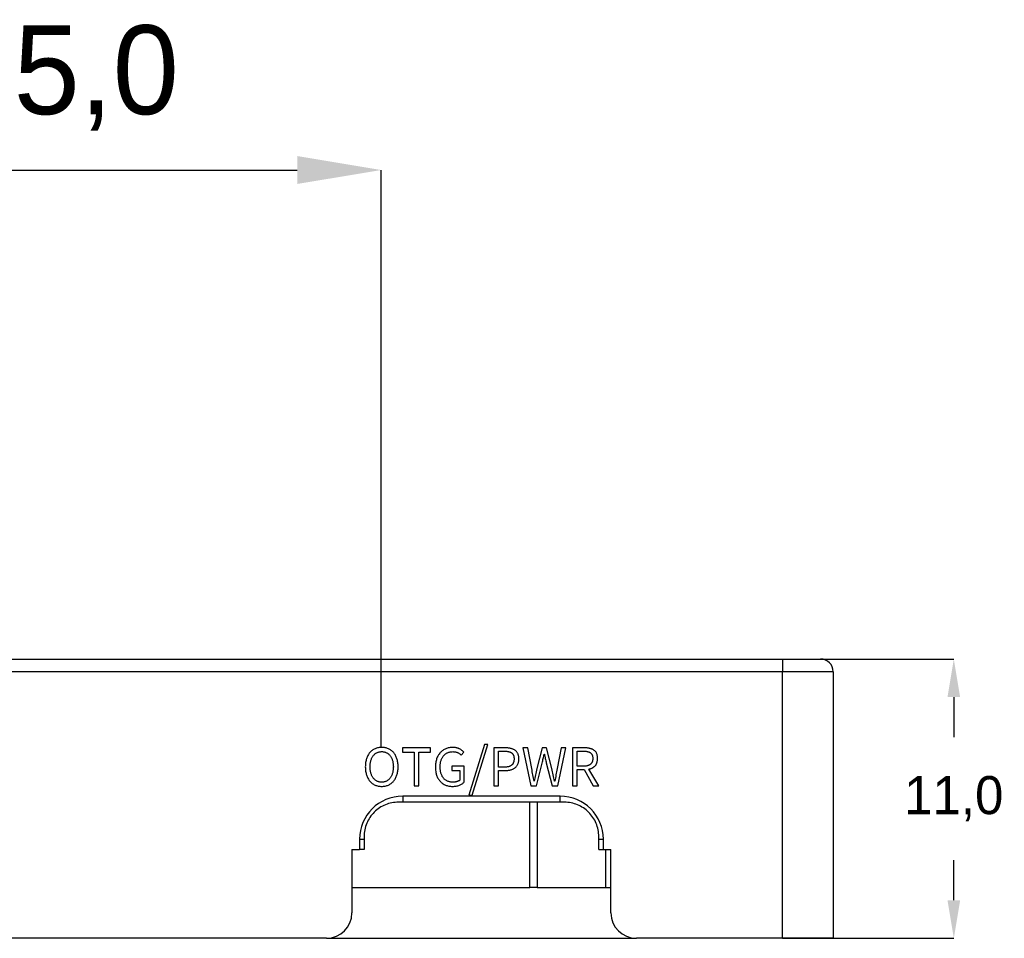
# Model space of a CAD drawing. Header units: millimetres. Extents: x 39 to 249, y 20 to 314.
# Tile 3 of 9: x 101 to 140, y 172 to 208. Entities that reach past the tile are written whole.
import ezdxf

# ---------------------------------------------------------------- set-up
doc = ezdxf.new("R2010")
doc.units = ezdxf.units.MM
doc.header["$PDSIZE"] = -1
doc.styles.add('1.5', font='txt', dxfattribs={"height": 1.5})
doc.styles.get("Standard").update_dxf_attribs({"font": 'txt', "height": 3.5})
doc.dimstyles.new('1.5', dxfattribs={"dimtxt": 1.5, "dimasz": 1.5, "dimexe": 0, "dimexo": 0, "dimgap": 1.524, "dimtad": 1, "dimtih": 1, "dimtoh": 1, "dimdec": 1, "dimzin": 1, "dimtxsty": '1.5', "dimcen": 2.5, "dimclrd": 3, "dimclre": 3, "dimclrt": 3, "dimadec": 3, "dimazin": 0, "dimtfac": 1, "dimtdec": 1, "dimtmove": 0, "dimatfit": 3, "dimfxl": 1, "dimtfillclr": 3, "dimtzin": 1, "dimarcsym": 0})
doc.dimstyles.new('ISO-25', dxfattribs={"dimtxt": 2.5, "dimasz": 2.5, "dimexe": 1.25, "dimexo": 0.625, "dimtad": 1, "dimtxsty": 'Standard', "dimcen": 2.5, "dimadec": 0, "dimazin": 0, "dimtfac": 1, "dimtmove": 0, "dimatfit": 3, "dimfxl": 1, "dimarcsym": 0})

# ---------------------------------------------------------------- blocks, each defined once
blk = doc.blocks.new('*D19')
at = {"color": 3, "lineweight": -2, "transparency": 16777216}
for p, q in [((90.632, 179.033), (90.632, 201.793)), ((93.934, 201.793), (112.364, 201.793)), ((115.666, 179.05), (115.666, 201.793))]:
    blk.add_line(p, q, dxfattribs=at)
at = {"color": 3, "transparency": 16777216}
for points in [[(93.934, 202.343), (93.934, 201.243), (90.632, 201.793)], [(112.364, 202.343), (112.364, 201.243), (115.666, 201.793)]]:
    blk.add_solid(points, dxfattribs=at)
at = {"layer": 'Defpoints', "color": 0, "transparency": 16777216}
for p in [(115.666, 201.793), (90.632, 179.033), (115.666, 179.05)]:
    blk.add_point(p, dxfattribs=at)
at = {"color": 3, "transparency": 16777216, "insert": (103.149, 205.417), "char_height": 3.5, "attachment_point": 5}
blk.add_mtext('25,0', dxfattribs=at)
blk = doc.blocks.new('*D26')
at = {"color": 3, "lineweight": -2, "transparency": 16777216}
for p, q in [((131.467, 182.532), (138.216, 182.532)), ((138.216, 181.032), (138.216, 179.46)), ((138.216, 173.032), (138.216, 174.604)), ((131.467, 171.532), (138.216, 171.532))]:
    blk.add_line(p, q, dxfattribs=at)
at = {"color": 3, "transparency": 16777216}
for points in [[(137.966, 181.032), (138.466, 181.032), (138.216, 182.532)], [(137.966, 173.032), (138.466, 173.032), (138.216, 171.532)]]:
    blk.add_solid(points, dxfattribs=at)
at = {"layer": 'Defpoints', "color": 0, "transparency": 16777216}
for p in [(131.467, 182.532), (131.467, 171.532), (138.216, 171.532)]:
    blk.add_point(p, dxfattribs=at)
at = {"color": 3, "transparency": 16777216, "insert": (138.216, 177.032), "char_height": 1.5, "attachment_point": 5, "style": '1.5'}
blk.add_mtext('11,0', dxfattribs=at)

msp = doc.modelspace()

# ---------------------------------------------------------------- linework, layer by layer
at = {"color": 7, "linetype": 'Continuous', "lineweight": 25}
for p, q in [((61.0671, 182.5321), (131.4671, 182.5321)), ((131.4671, 182.5321), (131.4671, 182.0321)), ((131.4671, 182.5321), (132.9671, 182.5321)), ((131.4671, 182.0321), (61.0671, 182.0321)), ((131.4671, 171.5321), (131.4671, 182.0321)), ((133.4671, 182.0321), (131.4671, 182.0321)), ((133.4671, 182.0321), (133.4671, 171.5321)), ((119.7347, 179.1664), (119.1161, 177.172)), ((119.2542, 177.172), (119.8708, 179.1664)), ((119.8708, 179.1664), (119.7347, 179.1664)), ((117.6091, 179.0315), (116.5093, 179.0315)), ((116.5093, 179.0315), (116.5093, 178.8663)), ((116.5093, 178.8663), (116.9653, 178.8663)), ((116.9653, 178.8663), (116.9653, 177.5333)), ((117.1531, 177.5333), (117.1531, 178.8663)), ((117.1531, 178.8663), (117.6091, 178.8663)), ((117.6091, 178.8663), (117.6091, 179.0315)), ((118.8216, 178.7436), (118.9209, 178.8646)), ((120.5278, 179.033), (120.1032, 179.0333)), ((120.1032, 179.0333), (120.1032, 177.5333)), ((120.291, 178.9026), (120.5055, 178.9026)), ((120.291, 178.2726), (120.291, 178.9026)), ((121.4407, 179.0333), (121.2442, 179.0333)), ((121.2442, 179.0333), (121.5634, 177.5333)), ((121.5981, 178.215), (121.4407, 179.0333)), ((122.0095, 179.0333), (121.8028, 178.2152)), ((122.1813, 179.0333), (122.0095, 179.0333)), ((122.0869, 178.7882), (122.0954, 178.7885)), ((122.3918, 178.215), (122.1813, 179.0333)), ((122.7522, 179.0333), (122.5946, 178.2152)), ((122.6233, 177.5333), (122.9344, 179.0333)), ((122.9344, 179.0333), (122.7522, 179.0333)), ((123.6687, 179.033), (123.203, 179.0333)), ((123.203, 179.0333), (123.203, 177.5333)), ((123.3908, 178.3107), (123.3908, 178.9026)), ((123.3908, 178.9026), (123.6405, 178.9026)), ((121.7885, 177.5333), (122.0115, 178.4329)), ((122.169, 178.4402), (122.3962, 177.5333)), ((118.9407, 178.3089), (118.4504, 178.3089)), ((118.4504, 178.3089), (118.4504, 178.1437)), ((118.4504, 178.1437), (118.772, 178.1437)), ((118.772, 178.1437), (118.772, 177.7664)), ((118.9404, 177.6896), (118.9407, 178.3089)), ((120.5135, 178.2726), (120.291, 178.2726)), ((120.291, 177.5333), (120.291, 178.1419)), ((120.291, 178.1419), (120.5382, 178.1419)), ((123.6404, 178.3107), (123.3908, 178.3107)), ((123.3908, 177.5333), (123.3908, 178.1799)), ((123.3908, 178.1799), (123.6588, 178.1799)), ((123.6588, 178.1799), (124.0201, 177.5333)), ((124.2347, 177.5333), (123.8516, 178.1973)), ((115.69, 177.6816), (115.69, 177.6819)), ((121.6941, 177.7211), (121.6862, 177.7211)), ((122.5086, 177.7211), (122.4985, 177.7211)), ((115.69, 177.5155), (115.69, 177.5155)), ((116.9653, 177.5333), (117.1531, 177.5333)), ((118.4772, 177.5155), (118.4774, 177.5155)), ((120.1032, 177.5333), (120.291, 177.5333)), ((121.5634, 177.5333), (121.7885, 177.5333)), ((122.3962, 177.5333), (122.6233, 177.5333)), ((123.203, 177.5333), (123.3908, 177.5333)), ((124.0201, 177.5333), (124.2347, 177.5333)), ((122.7171, 177.1321), (116.5171, 177.1321)), ((116.5171, 177.1321), (116.5171, 176.8921)), ((122.7171, 176.8921), (116.5171, 176.8921)), ((119.1161, 177.172), (119.2542, 177.172)), ((121.8171, 176.8921), (121.8171, 173.5321)), ((122.7171, 176.8921), (122.7171, 177.1321)), ((114.8171, 175.4321), (114.8171, 175.0321)), ((114.8171, 175.4321), (114.997, 175.4321)), ((114.997, 175.4321), (114.997, 175.0321)), ((124.237, 175.4321), (124.4171, 175.4321)), ((124.237, 175.0321), (124.237, 175.4321)), ((124.4171, 175.0321), (124.4171, 175.4321)), ((114.5171, 175.0321), (114.8171, 175.0321)), ((114.5171, 175.0321), (114.5171, 172.5321)), ((114.997, 175.0321), (114.8171, 175.0321)), ((124.237, 175.0321), (124.4171, 175.0321)), ((124.4171, 175.0321), (124.7171, 175.0321)), ((124.7171, 172.5321), (124.7171, 175.0321)), ((114.5171, 173.5321), (121.5171, 173.5321)), ((121.8171, 173.5321), (121.5171, 173.5321)), ((121.8171, 173.5321), (124.5171, 173.5321)), ((124.5171, 173.5321), (124.7171, 173.5321)), ((113.5171, 171.5321), (100.2171, 171.5321)), ((113.5171, 171.5321), (125.7171, 171.5321)), ((131.4671, 171.5321), (125.7171, 171.5321)), ((133.4671, 171.5321), (131.4671, 171.5321))]:
    msp.add_line(p, q, dxfattribs=at)
at = {"color": 8, "linetype": 'Continuous', "lineweight": 25}
for p, q in [((121.5171, 173.5321), (121.5171, 176.8921)), ((124.5171, 173.5321), (124.5171, 175.0321))]:
    msp.add_line(p, q, dxfattribs=at)
at = {"color": 7, "linetype": 'Continuous', "lineweight": 25}
for centre, radius, start, end in [((132.9671, 182.0321), 0.5, 0, 90), ((116.5171, 175.4321), 1.7, 90, 180), ((122.7171, 175.4321), 1.7, 0, 90), ((113.5171, 172.5321), 1, 270, 0), ((125.7171, 172.5321), 1, 180, 270)]:
    msp.add_arc(centre, radius, start, end, dxfattribs=at)
for points, knots in [([(115.69, 179.0508), (115.666, 179.05), (115.6193, 179.0484), (115.5511, 179.0381), (115.4867, 179.0218), (115.4258, 178.9996), (115.3691, 178.9704), (115.3158, 178.9356), (115.2665, 178.8941), (115.2211, 178.847), (115.1804, 178.7941), (115.1444, 178.7363), (115.1146, 178.6731), (115.0896, 178.6054), (115.07, 178.5328), (115.056, 178.4553), (115.0464, 178.3729), (115.045, 178.3162), (115.0443, 178.2872)], [0, 0, 0, 0, 0.0636917, 0.1245255, 0.1833461, 0.2404565, 0.2967533, 0.3529658, 0.4097307, 0.4679617, 0.5270287, 0.5872273, 0.6489601, 0.7128346, 0.7792848, 0.8490575, 0.9226133, 1, 1, 1, 1]), ([(115.2323, 178.2872), (115.2329, 178.3099), (115.2338, 178.3542), (115.2401, 178.4186), (115.2502, 178.4792), (115.2636, 178.5361), (115.2814, 178.589), (115.3022, 178.6382), (115.3274, 178.6835), (115.3562, 178.7246), (115.388, 178.7618), (115.4229, 178.794), (115.4606, 178.8216), (115.5011, 178.8443), (115.5445, 178.862), (115.5904, 178.8746), (115.6392, 178.883), (115.6728, 178.8841), (115.69, 178.8847)], [0, 0, 0, 0, 0.0804911, 0.1570739, 0.2293761, 0.298388, 0.363927, 0.4270256, 0.4877231, 0.547264, 0.604797, 0.6607292, 0.7155327, 0.7702595, 0.8249243, 0.8810899, 0.9391279, 1, 1, 1, 1]), ([(116.3351, 178.2872), (116.3343, 178.3162), (116.3328, 178.3729), (116.3237, 178.4553), (116.3096, 178.5328), (116.2901, 178.6054), (116.265, 178.6731), (116.2352, 178.7363), (116.1993, 178.7941), (116.1585, 178.847), (116.1131, 178.8941), (116.0638, 178.9355), (116.0107, 178.9706), (115.9538, 178.9995), (115.893, 179.0217), (115.8287, 179.0381), (115.7606, 179.0484), (115.7139, 179.05), (115.69, 179.0508)], [0, 0, 0, 0, 0.0774075, 0.1509543, 0.2207459, 0.287214, 0.3511058, 0.4128552, 0.47307, 0.5321529, 0.5903997, 0.6471799, 0.7031872, 0.7597343, 0.8168602, 0.8754409, 0.9362912, 1, 1, 1, 1]), ([(115.69, 178.8847), (115.7069, 178.8841), (115.7402, 178.883), (115.7887, 178.8746), (115.8346, 178.862), (115.8778, 178.8444), (115.9181, 178.8215), (115.9558, 178.794), (115.9908, 178.7617), (116.0229, 178.7247), (116.0516, 178.6835), (116.0767, 178.6381), (116.098, 178.5891), (116.1157, 178.5361), (116.1291, 178.4792), (116.1392, 178.4186), (116.1454, 178.3542), (116.1466, 178.3099), (116.1473, 178.2872)], [0, 0, 0, 0, 0.0602292, 0.1179768, 0.174197, 0.228915, 0.2833884, 0.3382451, 0.3942317, 0.452051, 0.5116498, 0.5724063, 0.6357061, 0.7013088, 0.7703879, 0.8427603, 0.9194176, 1, 1, 1, 1]), ([(118.4897, 179.0508), (118.4647, 179.05), (118.4158, 179.0484), (118.3443, 179.0382), (118.2766, 179.0214), (118.2123, 178.999), (118.1519, 178.97), (118.0953, 178.9346), (118.0427, 178.8928), (117.9938, 178.8452), (117.9497, 178.7919), (117.911, 178.7332), (117.8782, 178.6695), (117.8515, 178.6009), (117.8302, 178.5274), (117.8145, 178.4489), (117.8046, 178.3654), (117.8027, 178.308), (117.8018, 178.2786)], [0, 0, 0, 0, 0.0644341, 0.1260775, 0.18578, 0.2440096, 0.3012294, 0.3581246, 0.4157509, 0.474257, 0.5335651, 0.593835, 0.6550496, 0.717879, 0.7835758, 0.8520832, 0.9240765, 1, 1, 1, 1]), ([(117.9899, 178.2851), (117.9905, 178.3078), (117.9916, 178.3521), (117.9985, 178.4167), (118.0094, 178.4775), (118.0245, 178.5345), (118.0438, 178.5876), (118.0673, 178.6369), (118.0947, 178.6825), (118.1265, 178.7239), (118.1615, 178.7614), (118.2003, 178.7935), (118.2416, 178.8214), (118.2863, 178.8441), (118.3339, 178.8617), (118.3845, 178.8744), (118.4381, 178.8826), (118.475, 178.884), (118.4938, 178.8847)], [0, 0, 0, 0, 0.0771722, 0.1506533, 0.2204682, 0.2870382, 0.3508486, 0.4124502, 0.4722795, 0.5316149, 0.5894993, 0.6461521, 0.7024687, 0.7587923, 0.8159007, 0.8746223, 0.935913, 1, 1, 1, 1]), ([(118.9209, 178.8646), (118.9099, 178.8765), (118.8874, 178.901), (118.8477, 178.9338), (118.8029, 178.9648), (118.7616, 178.9885), (118.7259, 179.0059), (118.6969, 179.017), (118.6665, 179.0269), (118.6343, 179.0353), (118.6005, 179.0417), (118.5649, 179.0464), (118.5279, 179.0498), (118.5026, 179.0505), (118.4897, 179.0508)], [0, 0, 0, 0, 0.1002018, 0.2060194, 0.318009, 0.4375649, 0.5001352, 0.5640536, 0.6298296, 0.6982839, 0.7695194, 0.843189, 0.9201793, 1, 1, 1, 1]), ([(118.4938, 178.8847), (118.5124, 178.884), (118.5481, 178.8826), (118.5993, 178.8749), (118.646, 178.8623), (118.688, 178.8445), (118.7258, 178.823), (118.761, 178.7995), (118.7931, 178.7732), (118.8122, 178.7534), (118.8216, 178.7436)], [0, 0, 0, 0, 0.15133214, 0.29106498, 0.42179213, 0.54452666, 0.66207051, 0.77611995, 0.88917794, 1, 1, 1, 1]), ([(120.5055, 178.9026), (120.5214, 178.9025), (120.5522, 178.9024), (120.5971, 178.8999), (120.6389, 178.8947), (120.6778, 178.8881), (120.7135, 178.879), (120.7461, 178.8673), (120.7757, 178.8537), (120.8024, 178.838), (120.8261, 178.8193), (120.8465, 178.7974), (120.8638, 178.7722), (120.8779, 178.7439), (120.8885, 178.7124), (120.896, 178.6778), (120.9009, 178.6401), (120.9014, 178.614), (120.9016, 178.6004)], [0, 0, 0, 0, 0.0825621, 0.1606013, 0.23387, 0.3019786, 0.365919, 0.4256433, 0.4819615, 0.5354014, 0.5868054, 0.6382741, 0.6909363, 0.745155, 0.8024199, 0.8637492, 0.9292746, 1, 1, 1, 1]), ([(121.0894, 178.6004), (121.0887, 178.6203), (121.0873, 178.6587), (121.0794, 178.7138), (121.0676, 178.7642), (121.0506, 178.8099), (121.0288, 178.8506), (121.0026, 178.8868), (120.9711, 178.9177), (120.9353, 178.944), (120.8956, 178.966), (120.8528, 178.9853), (120.8066, 179.0008), (120.7571, 179.0136), (120.7044, 179.0234), (120.6484, 179.0297), (120.5892, 179.0335), (120.5486, 179.0332), (120.5278, 179.033)], [0, 0, 0, 0, 0.0733537, 0.141069, 0.2044388, 0.2635938, 0.3198399, 0.3740655, 0.4274035, 0.4813357, 0.5369754, 0.5940652, 0.6537576, 0.7162442, 0.7818541, 0.8508285, 0.9234755, 1, 1, 1, 1]), ([(122.0115, 178.4329), (122.0176, 178.464), (122.0296, 178.5248), (122.049, 178.6142), (122.0683, 178.7015), (122.0807, 178.7592), (122.0869, 178.7882)], [0, 0, 0, 0, 0.2616359, 0.5118133, 0.755594, 1, 1, 1, 1]), ([(122.0954, 178.7885), (122.1074, 178.7309), (122.1316, 178.6147), (122.1564, 178.4987), (122.169, 178.4402)], [0, 0, 0, 0, 0.4955298, 1, 1, 1, 1]), ([(123.6405, 178.9026), (123.6546, 178.9024), (123.6822, 178.9021), (123.7223, 178.8995), (123.7598, 178.8948), (123.7947, 178.888), (123.8269, 178.8791), (123.8568, 178.8683), (123.8839, 178.8547), (123.9087, 178.8397), (123.9305, 178.8217), (123.9495, 178.8009), (123.9656, 178.7773), (123.9789, 178.7507), (123.9887, 178.7212), (123.9962, 178.6891), (124.0007, 178.6542), (124.0012, 178.6299), (124.0015, 178.6173)], [0, 0, 0, 0, 0.0801061, 0.1559985, 0.2272421, 0.2941259, 0.3569991, 0.4168076, 0.4737515, 0.5279174, 0.5809207, 0.6333301, 0.6870058, 0.7421932, 0.800908, 0.8625429, 0.9287078, 1, 1, 1, 1]), ([(124.1893, 178.6173), (124.1885, 178.6364), (124.187, 178.6733), (124.1796, 178.7263), (124.1678, 178.7746), (124.1519, 178.8186), (124.131, 178.8576), (124.1061, 178.8924), (124.0767, 178.9225), (124.0427, 178.9475), (124.0052, 178.9683), (123.9654, 178.9869), (123.9226, 179.0018), (123.8773, 179.0146), (123.829, 179.0236), (123.7779, 179.0296), (123.7242, 179.0335), (123.6875, 179.0332), (123.6687, 179.033)], [0, 0, 0, 0, 0.075064, 0.1444757, 0.2092699, 0.2697155, 0.3273898, 0.3824603, 0.4368282, 0.4915017, 0.5473228, 0.604655, 0.6636079, 0.7248416, 0.788888, 0.8561719, 0.9262215, 1, 1, 1, 1]), ([(120.9016, 178.6004), (120.9013, 178.5867), (120.9007, 178.5603), (120.8967, 178.5219), (120.8893, 178.4865), (120.8789, 178.4538), (120.8655, 178.4239), (120.8492, 178.3965), (120.8293, 178.3724), (120.8068, 178.3506), (120.781, 178.3319), (120.7521, 178.3157), (120.7201, 178.3022), (120.6848, 178.2912), (120.6465, 178.2827), (120.605, 178.2765), (120.5604, 178.2729), (120.5295, 178.2727), (120.5135, 178.2726)], [0, 0, 0, 0, 0.0701492, 0.1355602, 0.197331, 0.2554869, 0.3111928, 0.3652076, 0.4182851, 0.4710994, 0.5252549, 0.5812081, 0.6408406, 0.7031771, 0.7703438, 0.8417562, 0.9181988, 1, 1, 1, 1]), ([(120.5382, 178.1419), (120.5583, 178.1419), (120.5977, 178.142), (120.6553, 178.1465), (120.7099, 178.1545), (120.7615, 178.1657), (120.81, 178.1806), (120.8555, 178.1986), (120.8975, 178.2205), (120.9367, 178.2453), (120.9723, 178.2742), (121.0028, 178.308), (121.0292, 178.346), (121.0504, 178.3885), (121.0676, 178.4353), (121.0794, 178.4865), (121.0873, 178.542), (121.0887, 178.5804), (121.0894, 178.6004)], [0, 0, 0, 0, 0.0736308, 0.1441972, 0.2112827, 0.2755189, 0.3373514, 0.3967493, 0.4543315, 0.5107682, 0.5661653, 0.6216157, 0.6771456, 0.7348852, 0.7951187, 0.8592442, 0.9269959, 1, 1, 1, 1]), ([(124.0015, 178.6173), (124.0012, 178.6048), (124.0007, 178.5805), (123.9962, 178.5454), (123.9887, 178.5127), (123.9788, 178.4823), (123.9657, 178.4544), (123.9493, 178.4293), (123.9307, 178.4061), (123.9087, 178.3859), (123.8841, 178.3679), (123.8569, 178.3524), (123.8271, 178.3394), (123.7948, 178.3287), (123.7599, 178.3203), (123.7223, 178.315), (123.6822, 178.3113), (123.6546, 178.3109), (123.6404, 178.3107)], [0, 0, 0, 0, 0.0692008, 0.1344781, 0.1958484, 0.254852, 0.3113125, 0.3661137, 0.4207112, 0.4754602, 0.5312203, 0.5887377, 0.6486931, 0.7111674, 0.7771879, 0.847116, 0.9214936, 1, 1, 1, 1]), ([(123.8516, 178.1973), (123.8642, 178.2001), (123.8889, 178.2054), (123.9245, 178.2165), (123.9583, 178.2295), (123.99, 178.2451), (124.0197, 178.2629), (124.0475, 178.2828), (124.0731, 178.3053), (124.097, 178.3296), (124.1186, 178.3564), (124.1371, 178.3861), (124.1528, 178.4184), (124.1659, 178.4532), (124.176, 178.4907), (124.1833, 178.5306), (124.1882, 178.5731), (124.1889, 178.6023), (124.1893, 178.6173)], [0, 0, 0, 0, 0.0650915, 0.1281068, 0.188959, 0.2482072, 0.3067284, 0.364247, 0.421509, 0.4789969, 0.5368343, 0.5954522, 0.6558225, 0.7185494, 0.7835553, 0.8519588, 0.9241661, 1, 1, 1, 1]), ([(115.0443, 178.2872), (115.045, 178.2581), (115.0465, 178.2014), (115.056, 178.1188), (115.07, 178.0408), (115.0896, 177.9677), (115.1145, 177.8995), (115.1446, 177.8359), (115.1803, 177.7773), (115.2211, 177.7236), (115.2664, 177.6755), (115.3159, 177.6335), (115.3689, 177.5976), (115.4259, 177.5683), (115.4866, 177.5453), (115.5511, 177.5288), (115.6193, 177.5182), (115.666, 177.5164), (115.69, 177.5155)], [0, 0, 0, 0, 0.0770136, 0.1504758, 0.2201703, 0.2868072, 0.3508666, 0.4125387, 0.4731186, 0.5325258, 0.5910463, 0.6478759, 0.7042541, 0.7603993, 0.8174185, 0.8760209, 0.9366007, 1, 1, 1, 1]), ([(115.69, 177.6819), (115.6728, 177.6825), (115.6392, 177.6836), (115.5904, 177.6922), (115.5444, 177.7055), (115.5012, 177.7239), (115.4604, 177.7467), (115.4229, 177.7754), (115.3879, 177.8085), (115.3561, 177.8465), (115.3274, 177.8885), (115.3023, 177.9346), (115.2814, 177.9845), (115.2637, 178.0379), (115.2502, 178.0951), (115.2401, 178.1559), (115.2338, 178.2203), (115.2328, 178.2645), (115.2323, 178.2872)], [0, 0, 0, 0, 0.0605096, 0.1182421, 0.1742477, 0.2288385, 0.2833936, 0.3384777, 0.3947751, 0.4527446, 0.5127743, 0.5740088, 0.637354, 0.7031451, 0.7720641, 0.8442576, 0.9200132, 1, 1, 1, 1]), ([(115.69, 177.5155), (115.7139, 177.5164), (115.7606, 177.5182), (115.8287, 177.5288), (115.8931, 177.5454), (115.9538, 177.5684), (116.0109, 177.5975), (116.0637, 177.6336), (116.1132, 177.6755), (116.1585, 177.7236), (116.1993, 177.7773), (116.235, 177.8359), (116.2651, 177.8995), (116.2901, 177.9677), (116.3096, 178.0409), (116.3237, 178.1188), (116.3327, 178.2014), (116.3343, 178.2581), (116.3351, 178.2872)], [0, 0, 0, 0, 0.0634029, 0.1239997, 0.1823644, 0.2393996, 0.2957942, 0.3519706, 0.4088161, 0.4673531, 0.526777, 0.5873739, 0.6490634, 0.7131408, 0.7797964, 0.8495106, 0.9229648, 1, 1, 1, 1]), ([(116.1473, 178.2872), (116.1466, 178.2645), (116.1454, 178.2203), (116.1392, 178.1559), (116.1291, 178.0951), (116.1156, 178.0379), (116.098, 177.9844), (116.0767, 177.9347), (116.0516, 177.8885), (116.0229, 177.8464), (115.9908, 177.8086), (115.9558, 177.7754), (115.9183, 177.7468), (115.8778, 177.7238), (115.8346, 177.7055), (115.7887, 177.6923), (115.7402, 177.6837), (115.7069, 177.6823), (115.69, 177.6816)], [0, 0, 0, 0, 0.0800771, 0.155906, 0.2281693, 0.297155, 0.3630096, 0.4265537, 0.4878474, 0.5479351, 0.6061864, 0.6625382, 0.7176756, 0.7719797, 0.8266233, 0.882683, 0.940127, 1, 1, 1, 1]), ([(117.8018, 178.2786), (117.8026, 178.2492), (117.8042, 178.192), (117.8145, 178.109), (117.8287, 178.0308), (117.8499, 177.9579), (117.8756, 177.8898), (117.9082, 177.8272), (117.9451, 177.7689), (117.9885, 177.7168), (118.0361, 177.67), (118.0877, 177.629), (118.1433, 177.5943), (118.2028, 177.566), (118.266, 177.5439), (118.333, 177.5279), (118.4039, 177.518), (118.4524, 177.5163), (118.4772, 177.5155)], [0, 0, 0, 0, 0.0766321, 0.1492966, 0.218284, 0.2839386, 0.3471492, 0.4082262, 0.4679167, 0.526897, 0.5848752, 0.6419515, 0.6986481, 0.7556823, 0.8135149, 0.8733621, 0.9352519, 1, 1, 1, 1]), ([(118.4959, 177.6816), (118.4761, 177.6822), (118.4373, 177.6834), (118.3811, 177.6916), (118.3284, 177.7042), (118.2794, 177.7222), (118.2339, 177.7447), (118.1921, 177.7724), (118.1539, 177.8049), (118.1197, 177.8423), (118.0894, 177.8841), (118.0629, 177.9298), (118.04, 177.9793), (118.0224, 178.0331), (118.0074, 178.0904), (117.9977, 178.1519), (117.9913, 178.2172), (117.9904, 178.2621), (117.9899, 178.2851)], [0, 0, 0, 0, 0.0666499, 0.1301941, 0.1904957, 0.2486188, 0.3051809, 0.3606604, 0.416617, 0.4731498, 0.5308021, 0.5897145, 0.6504801, 0.7137369, 0.7796892, 0.8491805, 0.9227367, 1, 1, 1, 1]), ([(121.6862, 177.7211), (121.6715, 177.8034), (121.6421, 177.968), (121.6128, 178.1327), (121.5981, 178.215)], [0, 0, 0, 0, 0.5000166, 1, 1, 1, 1]), ([(121.8028, 178.2152), (121.7843, 178.1328), (121.7472, 177.9683), (121.7118, 177.8035), (121.6941, 177.7211)], [0, 0, 0, 0, 0.5005681, 1, 1, 1, 1]), ([(122.4985, 177.7211), (122.4811, 177.804), (122.4466, 177.9688), (122.41, 178.1332), (122.3918, 178.215)], [0, 0, 0, 0, 0.5025614, 1, 1, 1, 1]), ([(122.5946, 178.2152), (122.5801, 178.1333), (122.551, 177.9687), (122.5228, 177.8039), (122.5086, 177.7211)], [0, 0, 0, 0, 0.4973674, 1, 1, 1, 1]), ([(118.4774, 177.5155), (118.5024, 177.5162), (118.5512, 177.5176), (118.6222, 177.5274), (118.6888, 177.5422), (118.7503, 177.5635), (118.8067, 177.5893), (118.8575, 177.6186), (118.9025, 177.6515), (118.928, 177.6771), (118.9404, 177.6896)], [0, 0, 0, 0, 0.147734, 0.2881579, 0.4219249, 0.5498913, 0.6720883, 0.7871245, 0.8957725, 1, 1, 1, 1]), ([(118.772, 177.7664), (118.7637, 177.7598), (118.7469, 177.7465), (118.7184, 177.7297), (118.6868, 177.7156), (118.6521, 177.7036), (118.6153, 177.6938), (118.5767, 177.6872), (118.5368, 177.6824), (118.5097, 177.6819), (118.4959, 177.6816)], [0, 0, 0, 0, 0.1075995, 0.2180561, 0.3355237, 0.460678, 0.5911895, 0.7234694, 0.859588, 1, 1, 1, 1]), ([(116.347, 176.8921), (116.1724, 176.8921), (116.0024, 176.8594), (115.7558, 176.7591), (115.678, 176.718), (115.5309, 176.6211), (115.4609, 176.5645), (115.3342, 176.4392), (115.2776, 176.3709), (115.178, 176.2233), (115.135, 176.1435), (115.0326, 175.8978), (114.997, 175.72), (114.997, 175.5421)], [0, 0, 0, 0, 0.25, 0.25, 0.375, 0.375, 0.5, 0.5, 0.625, 0.625, 0.75, 0.75, 1, 1, 1, 1]), ([(124.237, 175.5421), (124.237, 175.631), (124.2283, 175.7186), (124.1939, 175.8917), (124.1677, 175.978), (124.0995, 176.1423), (124.0576, 176.2204), (123.9583, 176.3683), (123.9007, 176.4381), (123.7121, 176.6252), (123.5605, 176.7251), (123.2362, 176.8579), (123.0614, 176.8921), (122.887, 176.8921)], [0, 0, 0, 0, 0.125, 0.125, 0.25, 0.25, 0.375, 0.375, 0.5, 0.5, 0.75, 0.75, 1, 1, 1, 1])]:
    msp.add_open_spline(points, degree=3, knots=knots, dxfattribs=at)
for points in [[(116.5171, 176.8921), (116.46, 176.8921), (116.4032, 176.8921), (116.347, 176.8921)], [(122.887, 176.8921), (122.8313, 176.8921), (122.7738, 176.8921), (122.7171, 176.8921)], [(114.997, 175.5421), (114.997, 175.5054), (114.997, 175.4687), (114.997, 175.4321)], [(124.237, 175.4321), (124.237, 175.469), (124.237, 175.5057), (124.237, 175.5421)]]:
    msp.add_open_spline(points, degree=3, dxfattribs=at)

# ---------------------------------------------------------------- dimensions: what is measured, and where the dimension line sits
dim = msp.add_linear_dim(base=(115.666, 201.7931), p1=(90.6316, 179.0333), p2=(115.666, 179.05), dimstyle='ISO-25', override={"dimtxt": 3.5, "dimasz": 3.302, "dimexe": 0, "dimexo": 0, "dimgap": 1.524, "dimtih": 1, "dimtoh": 1, "dimdec": 1, "dimzin": 1, "dimclrd": 3, "dimclre": 3, "dimclrt": 3, "dimadec": 3, "dimtdec": 1, "dimtfillclr": 3, "dimtzin": 1})
dim.commit()
dim.dimension.update_dxf_attribs({"geometry": '*D19', "text_midpoint": (103.1488, 201.7931), "dimtype": 160})
dim = msp.add_linear_dim(base=(138.2163, 171.5321), p1=(131.4671, 182.5321), p2=(131.4671, 171.5321), angle=90, dimstyle='1.5')
dim.commit()
dim.dimension.update_dxf_attribs({"geometry": '*D26', "text_midpoint": (138.2163, 177.0321)})

doc.saveas('drawing.dxf')
